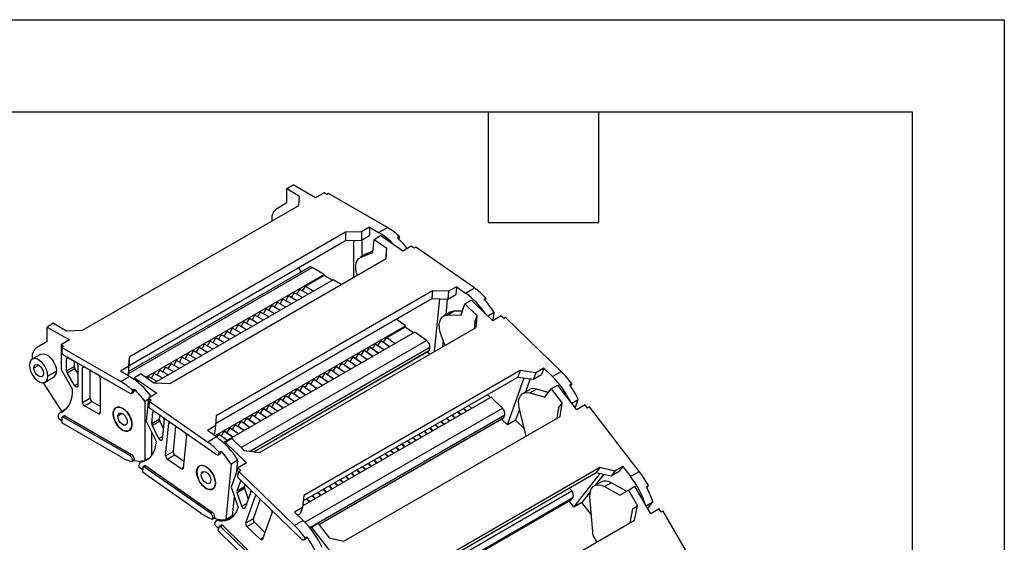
# Model space of a CAD drawing. Header units: millimetres. Extents: x 0 to 1537, y 0 to 1187.
# Tile 12 of 12: x 1163 to 1537, y 989 to 1187. Entities that reach past the tile are written whole.
import ezdxf

# ---------------------------------------------------------------- set-up
doc = ezdxf.new("R2010")
doc.units = ezdxf.units.MM
doc.header["$LTSCALE"] = 5.5
doc.layers.add('TEXT', color=140, linetype='Continuous', lineweight=25)

msp = doc.modelspace()

# ---------------------------------------------------------------- linework, layer by layer
at = {"color": 7, "linetype": 'Continuous'}
for p, q in [((0.01, 1187.46), (1536.71, 1187.46)), ((1536.71, 1187.46), (1536.71, 0.01))]:
    msp.add_line(p, q, dxfattribs=at)
for p, q in [((1264.62, 1123.44), (1267.1, 1124.87)), ((1275.58, 1119.97), (1267.1, 1124.87)), ((1264.62, 1123.44), (1269.5, 1120.62)), ((1264.62, 1118.13), (1264.62, 1123.44)), ((1269.22, 1117.11), (1269.5, 1120.62)), ((1278.77, 1121.81), (1275.58, 1119.97)), ((1279.83, 1121.19), (1278.77, 1121.81)), ((1280.53, 1121.6), (1279.83, 1121.19)), ((1302.81, 1108.74), (1280.53, 1121.6)), ((1187.2, 1069.76), (1269.22, 1117.11)), ((1260.56, 1115.63), (1264.62, 1118.13)), ((1296.02, 1108.83), (1292.98, 1107.07)), ((1296.02, 1108.83), (1299.48, 1106.83)), ((1296.02, 1108.83), (1296.02, 1105.72)), ((1286.9, 1106.91), (1204.87, 1059.56)), ((1292.98, 1107.07), (1286.9, 1106.91)), ((1286.9, 1106.91), (1286.9, 1103.8)), ((1292.98, 1107.07), (1292.98, 1103.97)), ((1292.98, 1103.97), (1296.02, 1105.72)), ((1297.77, 1104.22), (1300.25, 1105.65)), ((1299.48, 1106.83), (1302.81, 1108.74)), ((1308.69, 1099.75), (1300.25, 1105.65)), ((1306.56, 1104.97), (1307.26, 1105.38)), ((1307.26, 1105.38), (1307.26, 1104.95)), ((1204.87, 1056.45), (1286.9, 1103.8)), ((1286.9, 1103.8), (1292.98, 1103.97)), ((1290.08, 1089.91), (1290.08, 1103.89)), ((1293.12, 1104.05), (1293.12, 1097.69)), ((1297.29, 1099.22), (1297.77, 1104.22)), ((1297.77, 1104.22), (1302.63, 1100.83)), ((1307.26, 1104.95), (1306.84, 1104.7)), ((1311.87, 1101.59), (1308.69, 1099.75)), ((1312.92, 1100.85), (1311.87, 1101.59)), ((1294.92, 1098.73), (1292.44, 1097.3)), ((1292.81, 1097.48), (1297.29, 1099.22)), ((1292.81, 1097.48), (1295.29, 1098.91)), ((1295.29, 1098.91), (1294.92, 1098.73)), ((1297.34, 1099.7), (1295.29, 1098.91)), ((1302.35, 1097.91), (1302.27, 1096.95)), ((1302.33, 1096.98), (1302.63, 1100.83)), ((1302.35, 1097.91), (1302.63, 1100.83)), ((1313.63, 1101.26), (1312.92, 1100.85)), ((1335.78, 1085.79), (1313.63, 1101.26)), ((1220.3, 1049.63), (1302.33, 1096.98)), ((1204.63, 1053.37), (1274.24, 1093.55)), ((1273.24, 1093.65), (1204.68, 1054.08)), ((1211.19, 1051.93), (1278.77, 1090.94)), ((1270.12, 1091.85), (1269.04, 1093.5)), ((1271.7, 1086.45), (1278.77, 1090.53)), ((1278.77, 1090.94), (1274.24, 1093.55)), ((1278.77, 1090.53), (1278.77, 1090.94)), ((1278.77, 1090.53), (1281.95, 1088.7)), ((1282.3, 1088.9), (1214.56, 1049.8)), ((1270.63, 1084.62), (1271.7, 1086.45)), ((1271.7, 1086.45), (1274.88, 1084.62)), ((1285.32, 1087.16), (1282.3, 1088.9)), ((1319.91, 1084.7), (1237.88, 1037.35)), ((1264.27, 1080.94), (1265.33, 1082.78)), ((1268.51, 1080.94), (1265.33, 1082.78)), ((1266.39, 1082.17), (1267.45, 1084)), ((1270.63, 1082.17), (1267.45, 1084)), ((1268.51, 1083.39), (1269.57, 1085.23)), ((1272.76, 1083.39), (1269.57, 1085.23)), ((1319.91, 1084.7), (1319.63, 1081.77)), ((1325.97, 1084.52), (1319.91, 1084.7)), ((1325.97, 1084.52), (1325.69, 1081.6)), ((1325.69, 1081.6), (1328.73, 1083.35)), ((1329.01, 1086.28), (1325.97, 1084.52)), ((1329.01, 1086.28), (1328.73, 1083.35)), ((1329.01, 1086.28), (1332.46, 1083.87)), ((1332.46, 1083.87), (1335.78, 1085.79)), ((1237.66, 1034.45), (1319.63, 1081.77)), ((1257.91, 1077.27), (1258.97, 1079.1)), ((1262.15, 1077.27), (1258.97, 1079.1)), ((1260.03, 1078.49), (1261.09, 1080.33)), ((1264.27, 1078.49), (1261.09, 1080.33)), ((1262.15, 1079.72), (1263.21, 1081.55)), ((1266.39, 1079.72), (1263.21, 1081.55)), ((1319.63, 1081.77), (1325.69, 1081.6)), ((1320.7, 1061.69), (1322.63, 1081.69)), ((1325.49, 1081.6), (1324.91, 1075.61)), ((1330.73, 1075.58), (1332.22, 1079.74)), ((1332.22, 1079.74), (1334.69, 1081.17)), ((1332.22, 1079.74), (1336.83, 1075.25)), ((1342.72, 1073.37), (1334.69, 1081.17)), ((1339.44, 1081.54), (1340.14, 1081.95)), ((1340.1, 1081.54), (1339.67, 1081.29)), ((1340.14, 1081.95), (1340.1, 1081.54)), ((1251.54, 1073.59), (1252.6, 1075.43)), ((1255.79, 1073.59), (1252.6, 1075.43)), ((1253.66, 1074.82), (1254.72, 1076.66)), ((1257.91, 1074.82), (1254.72, 1076.66)), ((1255.79, 1076.04), (1256.85, 1077.88)), ((1260.03, 1076.04), (1256.85, 1077.88)), ((1326.57, 1076.57), (1324.1, 1075.14)), ((1325.53, 1075.52), (1328, 1076.95)), ((1325.53, 1075.52), (1330.73, 1075.58)), ((1331.23, 1076.99), (1328, 1076.95)), ((1335.96, 1072.82), (1336.83, 1075.25)), ((1336.4, 1070.75), (1336.83, 1075.25)), ((1340.84, 1075.2), (1343.24, 1076.58)), ((1345.9, 1075.2), (1342.72, 1073.37)), ((1342.94, 1073.49), (1343.24, 1076.58)), ((1346.91, 1074.23), (1345.9, 1075.2)), ((1176.24, 1072.41), (1173.76, 1070.99)), ((1176.24, 1072.41), (1181.11, 1069.6)), ((1237.38, 1029.76), (1309.64, 1071.47)), ((1245.18, 1069.92), (1246.24, 1071.76)), ((1249.42, 1069.92), (1246.24, 1071.76)), ((1247.3, 1071.14), (1248.36, 1072.98)), ((1251.54, 1071.14), (1248.36, 1072.98)), ((1249.42, 1072.37), (1250.48, 1074.21)), ((1253.66, 1072.37), (1250.48, 1074.21)), ((1309.64, 1071.47), (1306.08, 1073.95)), ((1309.6, 1071.08), (1309.64, 1071.47)), ((1335.96, 1072.82), (1335.73, 1070.36)), ((1347.61, 1074.64), (1346.91, 1074.23)), ((1368.69, 1054.14), (1347.61, 1074.64)), ((1173.76, 1070.99), (1182.25, 1066.09)), ((1173.76, 1065.68), (1173.76, 1070.99)), ((1181.11, 1069.6), (1187.2, 1069.76)), ((1238.81, 1066.25), (1239.88, 1068.08)), ((1243.06, 1066.25), (1239.88, 1068.08)), ((1313.15, 1069.01), (1240.67, 1027.17)), ((1240.94, 1067.47), (1242, 1069.31)), ((1245.18, 1067.47), (1242, 1069.31)), ((1243.06, 1068.7), (1244.12, 1070.53)), ((1247.3, 1068.7), (1244.12, 1070.53)), ((1254.37, 1023.4), (1336.4, 1070.75)), ((1302.53, 1067), (1309.6, 1071.08)), ((1309.6, 1071.08), (1312.83, 1068.82)), ((1317.65, 1065.87), (1313.15, 1069.01)), ((1169.7, 1063.18), (1173.76, 1065.68)), ((1182.25, 1066.09), (1179.06, 1064.25)), ((1179.06, 1064.25), (1180.12, 1063.64)), ((1179.06, 1064.25), (1179.06, 1054.94)), ((1232.45, 1062.57), (1233.51, 1064.41)), ((1236.69, 1062.57), (1233.51, 1064.41)), ((1234.57, 1063.8), (1235.63, 1065.63)), ((1238.81, 1063.8), (1235.63, 1065.63)), ((1236.69, 1065.02), (1237.75, 1066.86)), ((1240.94, 1065.02), (1237.75, 1066.86)), ((1247.36, 1025.29), (1317.65, 1065.87)), ((1297.11, 1062.78), (1298.29, 1064.55)), ((1298.29, 1064.55), (1299.24, 1064.01)), ((1301.52, 1062.29), (1298.29, 1064.55)), ((1299.24, 1064.01), (1300.41, 1065.78)), ((1299.24, 1064.01), (1301.61, 1062.35)), ((1300.41, 1065.78), (1301.36, 1065.23)), ((1303.64, 1063.52), (1300.41, 1065.78)), ((1301.36, 1065.23), (1302.53, 1067)), ((1301.36, 1065.23), (1303.73, 1063.57)), ((1302.53, 1067), (1305.76, 1064.74)), ((1324.73, 1064.01), (1323.28, 1067.58)), ((1323.98, 1065.86), (1323.74, 1063.45)), ((1171.26, 1060.62), (1168.08, 1058.78)), ((1180.12, 1063.64), (1179.42, 1063.23)), ((1179.42, 1063.23), (1179.42, 1061.19)), ((1179.42, 1063.23), (1201.69, 1050.37)), ((1179.77, 1060.58), (1205.09, 1045.96)), ((1226.09, 1058.9), (1227.15, 1060.74)), ((1230.33, 1058.9), (1227.15, 1060.74)), ((1228.21, 1060.12), (1229.27, 1061.96)), ((1232.45, 1060.12), (1229.27, 1061.96)), ((1230.33, 1061.35), (1231.39, 1063.18)), ((1234.57, 1061.35), (1231.39, 1063.18)), ((1250.63, 1023.92), (1318.91, 1063.34)), ((1252.15, 1023.71), (1318.8, 1062.19)), ((1252.32, 1023.69), (1318.7, 1062)), ((1290.75, 1059.11), (1291.92, 1060.88)), ((1291.92, 1060.88), (1292.87, 1060.34)), ((1295.15, 1058.62), (1291.92, 1060.88)), ((1292.87, 1060.34), (1294.04, 1062.1)), ((1292.87, 1060.34), (1295.25, 1058.67)), ((1294.04, 1062.1), (1294.99, 1061.56)), ((1297.27, 1059.84), (1294.04, 1062.1)), ((1294.99, 1061.56), (1296.16, 1063.33)), ((1294.99, 1061.56), (1297.37, 1059.9)), ((1296.16, 1063.33), (1297.11, 1062.78)), ((1299.4, 1061.07), (1296.16, 1063.33)), ((1297.11, 1062.78), (1299.49, 1061.12)), ((1318.96, 1060.68), (1317.81, 1061.49)), ((1318.8, 1062.19), (1318.91, 1063.34)), ((1168.78, 1055.49), (1170.58, 1056.53)), ((1181.19, 1058.94), (1181.89, 1059.35)), ((1181.19, 1054.38), (1181.19, 1058.94)), ((1181.89, 1059.35), (1184.72, 1057.72)), ((1184.01, 1058.13), (1184.01, 1056.01)), ((1204.87, 1059.56), (1204.59, 1056.04)), ((1204.87, 1059.56), (1204.87, 1056.45)), ((1219.72, 1055.22), (1220.78, 1057.06)), ((1223.97, 1055.22), (1220.78, 1057.06)), ((1221.84, 1056.45), (1222.9, 1058.29)), ((1226.09, 1056.45), (1222.9, 1058.29)), ((1223.97, 1057.67), (1225.03, 1059.51)), ((1228.21, 1057.67), (1225.03, 1059.51)), ((1284.39, 1055.44), (1285.56, 1057.2)), ((1285.56, 1057.2), (1286.51, 1056.66)), ((1288.79, 1054.95), (1285.56, 1057.2)), ((1286.51, 1056.66), (1287.68, 1058.43)), ((1286.51, 1056.66), (1288.88, 1055)), ((1287.68, 1058.43), (1288.63, 1057.89)), ((1290.91, 1056.17), (1287.68, 1058.43)), ((1288.63, 1057.89), (1289.8, 1059.65)), ((1288.63, 1057.89), (1291.01, 1056.23)), ((1289.8, 1059.65), (1290.75, 1059.11)), ((1293.03, 1057.4), (1289.8, 1059.65)), ((1290.75, 1059.11), (1293.13, 1057.45)), ((1177.3, 1054.25), (1174.11, 1052.41)), ((1179.06, 1054.94), (1183.3, 1047.61)), ((1181.19, 1054.38), (1184.01, 1056.01)), ((1181.39, 1053.68), (1184.22, 1055.32)), ((1184.22, 1048.79), (1181.39, 1053.68)), ((1184.22, 1055.32), (1185.43, 1053.23)), ((1185.43, 1056.49), (1185.43, 1048.67)), ((1187.2, 1055.47), (1187.9, 1055.88)), ((1187.2, 1042.41), (1187.2, 1055.47)), ((1187.9, 1055.88), (1193.21, 1052.82)), ((1190.02, 1054.66), (1190.02, 1044.04)), ((1204.59, 1056.04), (1201.55, 1054.29)), ((1205.02, 1052.29), (1201.55, 1054.29)), ((1204.24, 1052.74), (1204.59, 1052.94)), ((1204.59, 1052.94), (1204.87, 1056.45)), ((1204.59, 1056.04), (1204.59, 1052.94)), ((1209.39, 1053.2), (1206.91, 1051.77)), ((1209.39, 1053.2), (1214.24, 1049.81)), ((1213.36, 1051.55), (1214.42, 1053.39)), ((1217.6, 1051.55), (1214.42, 1053.39)), ((1215.48, 1052.78), (1216.54, 1054.61)), ((1219.72, 1052.78), (1216.54, 1054.61)), ((1217.6, 1054), (1218.66, 1055.84)), ((1221.84, 1054), (1218.66, 1055.84)), ((1353.12, 1054.49), (1271.1, 1007.14)), ((1278.02, 1051.76), (1279.19, 1053.53)), ((1279.19, 1053.53), (1280.14, 1052.99)), ((1282.43, 1051.27), (1279.19, 1053.53)), ((1280.14, 1052.99), (1281.32, 1054.75)), ((1280.14, 1052.99), (1282.52, 1051.33)), ((1281.32, 1054.75), (1282.27, 1054.21)), ((1284.55, 1052.5), (1281.32, 1054.75)), ((1282.27, 1054.21), (1283.44, 1055.98)), ((1282.27, 1054.21), (1284.64, 1052.55)), ((1283.44, 1055.98), (1284.39, 1055.44)), ((1286.67, 1053.72), (1283.44, 1055.98)), ((1284.39, 1055.44), (1286.76, 1053.78)), ((1353.12, 1054.49), (1352.25, 1052.05)), ((1359.05, 1053.66), (1353.12, 1054.49)), ((1359.05, 1053.66), (1358.18, 1051.22)), ((1358.18, 1051.22), (1361.22, 1052.98)), ((1362.09, 1055.41), (1359.05, 1053.66)), ((1362.09, 1055.41), (1361.22, 1052.98)), ((1362.09, 1055.41), (1365.37, 1052.23)), ((1365.37, 1052.23), (1368.69, 1054.14)), ((1179.42, 1039.14), (1172.4, 1049.9)), ((1173.08, 1050.12), (1176.26, 1051.96)), ((1184.22, 1048.79), (1185.43, 1049.48)), ((1193.91, 1051.59), (1193.91, 1038.53)), ((1205.02, 1052.29), (1201.69, 1050.37)), ((1206.85, 1051.1), (1206.91, 1051.77)), ((1206.91, 1051.77), (1215.35, 1045.87)), ((1211.89, 1051.45), (1212.3, 1052.16)), ((1215.48, 1050.33), (1212.3, 1052.16)), ((1214.24, 1049.81), (1220.3, 1049.63)), ((1270.9, 1005.09), (1352.25, 1052.05)), ((1271.66, 1048.09), (1272.83, 1049.86)), ((1272.83, 1049.86), (1273.78, 1049.31)), ((1276.06, 1047.6), (1272.83, 1049.86)), ((1273.78, 1049.31), (1274.95, 1051.08)), ((1273.78, 1049.31), (1276.16, 1047.65)), ((1274.95, 1051.08), (1275.9, 1050.54)), ((1278.18, 1048.82), (1274.95, 1051.08)), ((1275.9, 1050.54), (1277.07, 1052.31)), ((1275.9, 1050.54), (1278.28, 1048.88)), ((1277.07, 1052.31), (1278.02, 1051.76)), ((1280.3, 1050.05), (1277.07, 1052.31)), ((1278.02, 1051.76), (1280.4, 1050.1)), ((1348.29, 1033.91), (1354.66, 1051.72)), ((1352.25, 1052.05), (1358.18, 1051.22)), ((1356.96, 1051.4), (1355.16, 1046.38)), ((1371.98, 1049.02), (1372.68, 1049.43)), ((1372.56, 1049.09), (1372.11, 1048.83)), ((1372.68, 1049.43), (1372.56, 1049.09)), ((1205.84, 1045.89), (1206.54, 1046.3)), ((1206.15, 1047.01), (1206.85, 1047.42)), ((1206.15, 1046.57), (1206.15, 1047.01)), ((1206.15, 1046.57), (1206.85, 1046.98)), ((1206.85, 1047.42), (1206.85, 1046.98)), ((1215.35, 1045.87), (1212.17, 1044.03)), ((1265.29, 1044.42), (1266.47, 1046.18)), ((1266.47, 1046.18), (1267.42, 1045.64)), ((1269.7, 1043.92), (1266.47, 1046.18)), ((1267.42, 1045.64), (1268.59, 1047.41)), ((1267.42, 1045.64), (1269.79, 1043.98)), ((1268.59, 1047.41), (1269.54, 1046.86)), ((1271.82, 1045.15), (1268.59, 1047.41)), ((1269.54, 1046.86), (1270.71, 1048.63)), ((1269.54, 1046.86), (1271.91, 1045.2)), ((1270.71, 1048.63), (1271.66, 1048.09)), ((1273.94, 1046.37), (1270.71, 1048.63)), ((1271.66, 1048.09), (1274.04, 1046.43)), ((1340.68, 1045.37), (1341.85, 1044.23)), ((1356.68, 1047.25), (1354.21, 1045.83)), ((1356.82, 1046.03), (1359.3, 1047.46)), ((1356.82, 1046.03), (1362.49, 1044.41)), ((1363.85, 1046.16), (1359.3, 1047.46)), ((1362.49, 1044.41), (1364.91, 1047.52)), ((1364.91, 1047.52), (1367.38, 1048.95)), ((1364.91, 1047.52), (1369.06, 1042.16)), ((1374.6, 1039.63), (1367.38, 1048.95)), ((1372.2, 1048.7), (1372.31, 1048.76)), ((1187.2, 1042.41), (1190.02, 1044.04)), ((1187.9, 1041.18), (1190.73, 1042.82)), ((1190.73, 1042.82), (1193.91, 1040.98)), ((1212.12, 1043.52), (1210.88, 1042.81)), ((1210.88, 1042.81), (1210.88, 1020.38)), ((1212.17, 1044.03), (1211.33, 1035.26)), ((1212.17, 1044.03), (1213.22, 1043.3)), ((1212.52, 1042.89), (1212.33, 1040.97)), ((1213.22, 1043.3), (1212.52, 1042.89)), ((1212.52, 1042.89), (1234.67, 1027.41)), ((1258.93, 1040.74), (1260.1, 1042.51)), ((1260.1, 1042.51), (1261.05, 1041.97)), ((1263.33, 1040.25), (1260.1, 1042.51)), ((1261.05, 1041.97), (1262.22, 1043.73)), ((1261.05, 1041.97), (1263.43, 1040.31)), ((1262.22, 1043.73), (1263.17, 1043.19)), ((1265.45, 1041.48), (1262.22, 1043.73)), ((1263.17, 1043.19), (1264.34, 1044.96)), ((1263.17, 1043.19), (1265.55, 1041.53)), ((1264.34, 1044.96), (1265.29, 1044.42)), ((1267.58, 1042.7), (1264.34, 1044.96)), ((1265.29, 1044.42), (1267.67, 1042.75)), ((1342.12, 1044.39), (1270.71, 1003.17)), ((1346.41, 1040.23), (1342.12, 1044.39)), ((1367.64, 1040.34), (1369.06, 1042.16)), ((1368.34, 1037.14), (1369.06, 1042.16)), ((1372.69, 1042.1), (1375.15, 1043.52)), ((1374.02, 1040.37), (1375.15, 1043.52)), ((1180.68, 1039.68), (1178.58, 1038.47)), ((1179.06, 1038.6), (1180.06, 1039.17)), ((1179.58, 1039.04), (1179.42, 1039.14)), ((1193.21, 1038.12), (1187.9, 1041.18)), ((1193.21, 1038.12), (1193.91, 1038.53)), ((1200.25, 1040.62), (1199.9, 1040.41)), ((1200.61, 1037.33), (1202.21, 1038.26)), ((1212.65, 1040.34), (1237.82, 1022.75)), ((1213.5, 1034.42), (1213.91, 1038.71)), ((1213.91, 1038.71), (1214.49, 1039.05)), ((1252.57, 1037.07), (1253.74, 1038.83)), ((1253.74, 1038.83), (1254.69, 1038.29)), ((1256.97, 1036.58), (1253.74, 1038.83)), ((1254.69, 1038.29), (1255.86, 1040.06)), ((1254.69, 1038.29), (1257.06, 1036.63)), ((1255.86, 1040.06), (1256.81, 1039.52)), ((1259.09, 1037.8), (1255.86, 1040.06)), ((1256.81, 1039.52), (1257.98, 1041.28)), ((1256.81, 1039.52), (1259.19, 1037.86)), ((1257.98, 1041.28), (1258.93, 1040.74)), ((1261.21, 1039.03), (1257.98, 1041.28)), ((1258.93, 1040.74), (1261.31, 1039.08)), ((1271.56, 997.02), (1346.41, 1040.23)), ((1330.53, 1037.7), (1329.36, 1038.84)), ((1329.59, 1038.97), (1330.76, 1037.83)), ((1332.65, 1038.93), (1331.48, 1040.06)), ((1331.71, 1040.19), (1332.88, 1039.06)), ((1333.6, 1041.29), (1334.77, 1040.15)), ((1352.85, 1039.9), (1351.33, 1035.66)), ((1355.4, 1029.67), (1352.85, 1039.9)), ((1367.64, 1040.34), (1367.08, 1036.41)), ((1377.78, 1041.47), (1374.6, 1039.63)), ((1378.68, 1040.3), (1377.78, 1041.47)), ((1379.39, 1040.71), (1378.68, 1040.3)), ((1398.32, 1016.24), (1379.39, 1040.71)), ((1178, 1037.1), (1178, 1036.28)), ((1179.42, 1035.47), (1178, 1036.28)), ((1179.42, 1036.69), (1179.42, 1034.65)), ((1201.69, 1021.79), (1179.42, 1034.65)), ((1180.23, 1037.33), (1179.52, 1036.92)), ((1179.77, 1036.9), (1180.48, 1037.3)), ((1205.09, 1022.28), (1179.77, 1036.9)), ((1180.48, 1037.3), (1205.79, 1022.69)), ((1211.33, 1035.26), (1215.09, 1027.71)), ((1213.5, 1034.42), (1216.32, 1036.05)), ((1213.65, 1033.73), (1216.48, 1035.36)), ((1216.48, 1037.66), (1216.32, 1036.05)), ((1216.48, 1035.36), (1217.83, 1032.65)), ((1218.13, 1035.77), (1217.42, 1028.39)), ((1218.7, 1022.23), (1219.89, 1034.54)), ((1219.89, 1034.54), (1220.47, 1034.87)), ((1237.88, 1037.35), (1237.59, 1033.49)), ((1246.2, 1033.39), (1247.37, 1035.16)), ((1247.37, 1035.16), (1248.32, 1034.62)), ((1250.61, 1032.9), (1247.37, 1035.16)), ((1248.32, 1034.62), (1249.5, 1036.39)), ((1248.32, 1034.62), (1250.7, 1032.96)), ((1249.5, 1036.39), (1250.45, 1035.84)), ((1252.73, 1034.13), (1249.5, 1036.39)), ((1250.45, 1035.84), (1251.62, 1037.61)), ((1250.45, 1035.84), (1252.82, 1034.18)), ((1251.62, 1037.61), (1252.57, 1037.07)), ((1254.85, 1035.35), (1251.62, 1037.61)), ((1252.57, 1037.07), (1254.94, 1035.41)), ((1273.37, 994.98), (1347.29, 1037.65)), ((1276.77, 996.18), (1346.94, 1036.69)), ((1276.8, 996.14), (1346.86, 1036.58)), ((1286.31, 989.79), (1368.34, 1037.14)), ((1324.17, 1034.03), (1323, 1035.17)), ((1323.22, 1035.3), (1324.39, 1034.16)), ((1326.29, 1035.25), (1325.12, 1036.39)), ((1325.34, 1036.52), (1326.51, 1035.38)), ((1328.41, 1036.48), (1327.24, 1037.62)), ((1327.47, 1037.75), (1328.64, 1036.61)), ((1348.29, 1033.91), (1346.03, 1036.11)), ((1346.94, 1036.69), (1347.29, 1037.65)), ((1351.33, 1035.66), (1348.29, 1033.91)), ((1354.73, 1032.36), (1351.33, 1035.66)), ((1202.43, 1031.98), (1202.4, 1031.96)), ((1204.9, 1031.75), (1205.25, 1031.96)), ((1205.95, 1033.65), (1205.92, 1033.62)), ((1213.5, 1022.48), (1213.5, 1030.91)), ((1216.17, 1028.69), (1213.65, 1033.73)), ((1222.46, 1033.48), (1221.53, 1023.86)), ((1237.59, 1033.49), (1234.55, 1031.74)), ((1237.99, 1029.33), (1234.55, 1031.74)), ((1236.71, 1030.23), (1237.3, 1030.57)), ((1237.59, 1033.49), (1237.3, 1030.57)), ((1239.84, 1029.72), (1241.01, 1031.49)), ((1241.01, 1031.49), (1241.96, 1030.94)), ((1244.24, 1029.23), (1241.01, 1031.49)), ((1241.96, 1030.94), (1243.13, 1032.71)), ((1241.96, 1030.94), (1244.34, 1029.28)), ((1243.13, 1032.71), (1244.08, 1032.17)), ((1246.36, 1030.45), (1243.13, 1032.71)), ((1244.08, 1032.17), (1245.25, 1033.94)), ((1244.08, 1032.17), (1246.46, 1030.51)), ((1245.25, 1033.94), (1246.2, 1033.39)), ((1248.48, 1031.68), (1245.25, 1033.94)), ((1246.2, 1033.39), (1248.58, 1031.73)), ((1314.74, 1030.4), (1315.91, 1029.26)), ((1317.8, 1030.35), (1316.63, 1031.49)), ((1316.86, 1031.62), (1318.03, 1030.49)), ((1319.93, 1031.58), (1318.76, 1032.72)), ((1318.98, 1032.85), (1320.15, 1031.71)), ((1322.05, 1032.8), (1320.88, 1033.94)), ((1321.1, 1034.07), (1322.27, 1032.93)), ((1216.17, 1028.69), (1217.52, 1029.47)), ((1226.57, 1029.87), (1225.38, 1017.56)), ((1237.99, 1029.33), (1234.67, 1027.41)), ((1238.18, 1029.2), (1238.89, 1030.26)), ((1238.89, 1030.26), (1239.84, 1029.72)), ((1242.12, 1028), (1238.89, 1030.26)), ((1239.84, 1029.72), (1242.22, 1028.06)), ((1241.15, 1026.72), (1241.36, 1027.29)), ((1243.83, 1028.72), (1241.36, 1027.29)), ((1241.36, 1027.29), (1249.38, 1019.48)), ((1243.83, 1028.72), (1248.45, 1024.23)), ((1308.37, 1026.72), (1309.54, 1025.59)), ((1311.44, 1026.68), (1310.27, 1027.82)), ((1310.5, 1027.95), (1311.67, 1026.81)), ((1313.56, 1027.91), (1312.39, 1029.04)), ((1312.62, 1029.17), (1313.79, 1028.04)), ((1315.68, 1029.13), (1314.51, 1030.27)), ((1218.7, 1022.23), (1221.53, 1023.86)), ((1238.68, 1022.6), (1239.39, 1023.01)), ((1238.99, 1023.16), (1239.03, 1023.57)), ((1238.99, 1023.16), (1239.69, 1023.57)), ((1239.03, 1023.57), (1239.73, 1023.98)), ((1239.73, 1023.98), (1239.69, 1023.57)), ((1248.45, 1024.23), (1254.37, 1023.4)), ((1302.01, 1023.05), (1303.18, 1021.91)), ((1305.08, 1023.01), (1303.91, 1024.14)), ((1304.13, 1024.27), (1305.3, 1023.14)), ((1307.2, 1024.23), (1306.03, 1025.37)), ((1306.25, 1025.5), (1307.42, 1024.36)), ((1309.32, 1025.46), (1308.15, 1026.59)), ((1205.09, 1022.28), (1205.79, 1022.69)), ((1206.15, 1020.45), (1206.85, 1020.85)), ((1206.15, 1020.01), (1206.15, 1020.45)), ((1206.85, 1020.42), (1206.15, 1020.01)), ((1206.85, 1020.85), (1206.85, 1020.42)), ((1210.02, 1020.23), (1209.18, 1019.74)), ((1209.85, 1019.86), (1210.65, 1020.33)), ((1212.5, 1021.31), (1210.88, 1020.38)), ((1219.33, 1020.97), (1222.16, 1022.6)), ((1224.61, 1017.28), (1219.33, 1020.97)), ((1222.16, 1022.6), (1225.63, 1020.17)), ((1246.15, 1020.54), (1243.54, 1019.03)), ((1245.75, 1016.39), (1246.15, 1020.54)), ((1249.38, 1019.48), (1246.2, 1017.65)), ((1296.59, 1018.11), (1295.42, 1019.25)), ((1295.65, 1019.38), (1296.82, 1018.24)), ((1298.71, 1019.33), (1297.54, 1020.47)), ((1297.77, 1020.6), (1298.94, 1019.46)), ((1300.83, 1020.56), (1299.66, 1021.7)), ((1299.89, 1021.83), (1301.06, 1020.69)), ((1302.95, 1021.78), (1301.79, 1022.92)), ((1208.6, 1018.61), (1208.53, 1017.84)), ((1210.01, 1016.81), (1208.53, 1017.84)), ((1210.11, 1017.88), (1209.93, 1015.96)), ((1232.08, 1000.48), (1209.93, 1015.96)), ((1210.92, 1018.48), (1210.22, 1018.07)), ((1210.5, 1018.02), (1211.21, 1018.43)), ((1235.68, 1000.43), (1210.5, 1018.02)), ((1211.21, 1018.43), (1236.39, 1000.84)), ((1224.61, 1017.28), (1225.4, 1017.74)), ((1232.06, 1018.55), (1231.55, 1018.25)), ((1232.35, 1015.58), (1233.47, 1016.23)), ((1243.54, 1019.03), (1241.5, 997.89)), ((1246.2, 1017.65), (1243.59, 1010.34)), ((1246.5, 1016.26), (1245.93, 1014.66)), ((1246.2, 1017.65), (1247.21, 1016.67)), ((1247.21, 1016.67), (1246.5, 1016.26)), ((1246.5, 1016.26), (1267.57, 995.77)), ((1290.23, 1014.44), (1289.06, 1015.57)), ((1289.28, 1015.7), (1290.45, 1014.57)), ((1292.35, 1015.66), (1291.18, 1016.8)), ((1291.4, 1016.93), (1292.57, 1015.79)), ((1294.47, 1016.88), (1293.3, 1018.02)), ((1293.53, 1018.15), (1294.69, 1017.01)), ((1301.19, 969.27), (1381.95, 1015.9)), ((1383.37, 1017.72), (1301.34, 970.37)), ((1373.52, 1002.78), (1383.43, 1015.54)), ((1383.37, 1017.72), (1381.95, 1015.9)), ((1381.95, 1015.9), (1387.6, 1014.55)), ((1389.01, 1016.37), (1383.37, 1017.72)), ((1389.01, 1016.37), (1387.6, 1014.55)), ((1387.6, 1014.55), (1390.64, 1016.3)), ((1392.05, 1018.12), (1389.01, 1016.37)), ((1392.05, 1018.12), (1390.64, 1016.3)), ((1392.05, 1018.12), (1395, 1014.32)), ((1395, 1014.32), (1398.32, 1016.24)), ((1245.79, 1008.91), (1247.06, 1012.49)), ((1246.15, 1014.02), (1270.1, 990.73)), ((1247.06, 1012.49), (1247.47, 1012.73)), ((1283.86, 1010.76), (1282.69, 1011.9)), ((1282.92, 1012.03), (1284.09, 1010.89)), ((1285.98, 1011.99), (1284.81, 1013.12)), ((1285.04, 1013.25), (1286.21, 1012.12)), ((1288.11, 1013.21), (1286.94, 1014.35)), ((1287.16, 1014.48), (1288.33, 1013.34)), ((1383.73, 1012.25), (1381.25, 1010.82)), ((1384.85, 1015.2), (1381.6, 1011.03)), ((1385.13, 1010.5), (1387.6, 1011.93)), ((1393.41, 1008.72), (1387.6, 1011.93)), ((1236.55, 1009.59), (1236.67, 1009.66)), ((1237.42, 1010.69), (1237.4, 1010.67)), ((1243.59, 1010.34), (1246.23, 1002.61)), ((1245.79, 1008.91), (1248.61, 1010.55)), ((1245.82, 1008.27), (1248.65, 1009.9)), ((1247.58, 1003.11), (1245.82, 1008.27)), ((1248.9, 1011.34), (1248.61, 1010.55)), ((1248.65, 1009.9), (1250.06, 1005.75)), ((1251.08, 1008.59), (1248.88, 1002.45)), ((1277.5, 1007.09), (1276.33, 1008.22)), ((1276.55, 1008.35), (1277.72, 1007.22)), ((1279.62, 1008.31), (1278.45, 1009.45)), ((1278.68, 1009.58), (1279.85, 1008.44)), ((1281.74, 1009.54), (1280.57, 1010.67)), ((1280.8, 1010.8), (1281.97, 1009.67)), ((1300.92, 967.41), (1372.69, 1008.85)), ((1372.69, 1008.85), (1371.78, 1010.02)), ((1379.77, 1008.66), (1376.56, 1004.53)), ((1385.13, 1010.5), (1390.97, 1007.28)), ((1390.97, 1007.28), (1394.2, 1009.19)), ((1394.2, 1009.19), (1396.67, 1010.62)), ((1394.2, 1009.19), (1397.67, 1003.22)), ((1402.71, 1000.24), (1396.67, 1010.62)), ((1401.04, 1010.47), (1401.75, 1010.88)), ((1401.55, 1010.62), (1401.1, 1010.36)), ((1401.12, 1010.33), (1401.4, 1010.49)), ((1401.75, 1010.88), (1401.55, 1010.62)), ((1244.12, 999.4), (1244.83, 1006.73)), ((1249.09, 996.72), (1252.75, 1006.96)), ((1254.58, 1005.81), (1251.92, 998.35)), ((1252.75, 1006.96), (1253.16, 1007.2)), ((1271.1, 1007.14), (1270.66, 1002.63)), ((1273.26, 1004.64), (1272.09, 1005.78)), ((1272.31, 1005.91), (1273.48, 1004.77)), ((1275.38, 1005.86), (1274.21, 1007)), ((1274.43, 1007.13), (1275.6, 1005.99)), ((1298.27, 962.71), (1372.59, 1005.61)), ((1298.27, 962.7), (1372.54, 1005.57)), ((1299.39, 963.76), (1373.15, 1006.33)), ((1373.52, 1002.78), (1371.72, 1005.1)), ((1372.59, 1005.61), (1373.15, 1006.33)), ((1376.56, 1004.53), (1373.52, 1002.78)), ((1380.17, 999.87), (1376.56, 1004.53)), ((1380.83, 991.98), (1379.62, 1006.49)), ((1400.95, 1003.27), (1403.43, 1004.7)), ((1401.53, 1002.26), (1403.43, 1004.7)), ((1235.68, 1000.43), (1236.39, 1000.84)), ((1247.58, 1003.11), (1249.52, 1004.23)), ((1259.11, 1000.78), (1255.45, 990.54)), ((1270.66, 1002.63), (1267.62, 1000.88)), ((1270.9, 997.69), (1267.62, 1000.88)), ((1270.66, 1002.63), (1269.79, 1000.2)), ((1271.14, 1003.41), (1270.77, 1003.77)), ((1270.8, 1004.09), (1271.36, 1003.54)), ((1395.78, 1002.11), (1394.67, 996.76)), ((1395.78, 1002.11), (1397.67, 1003.22)), ((1396.55, 997.84), (1397.67, 1003.22)), ((1405.89, 1002.08), (1402.71, 1000.24)), ((1406.64, 1000.79), (1405.89, 1002.08)), ((1407.35, 1001.19), (1406.64, 1000.79)), ((1423.2, 973.97), (1407.35, 1001.19)), ((1236.58, 998.13), (1236.62, 998.54)), ((1237.29, 998.54), (1236.58, 998.13)), ((1236.62, 998.54), (1237.33, 998.95)), ((1237.42, 996.85), (1237.19, 996.21)), ((1237.33, 998.95), (1237.29, 998.54)), ((1238.91, 998.1), (1237.91, 997.52)), ((1239.01, 997.52), (1239.76, 997.96)), ((1244.12, 999.4), (1241.5, 997.89)), ((1244.12, 999.42), (1244.5, 999.5)), ((1249.09, 996.72), (1251.92, 998.35)), ((1249.53, 995.42), (1252.36, 997.06)), ((1252.36, 997.06), (1256.38, 993.15)), ((1270.9, 997.69), (1267.57, 995.77)), ((1268.86, 999.66), (1269.79, 1000.2)), ((1314.52, 950.49), (1396.55, 997.84)), ((1238.78, 994.66), (1237.19, 996.21)), ((1239.06, 995.45), (1238.49, 993.85)), ((1259.56, 973.35), (1238.49, 993.85)), ((1239.85, 995.96), (1239.14, 995.55)), ((1239.51, 995.44), (1240.22, 995.85)), ((1263.46, 972.15), (1239.51, 995.44)), ((1240.22, 995.85), (1264.17, 972.56)), ((1254.55, 990.55), (1249.53, 995.42)), ((1273.68, 994.6), (1274.04, 995.07)), ((1276.52, 996.5), (1274.04, 995.07)), ((1274.04, 995.07), (1281.26, 985.75)), ((1276.52, 996.5), (1280.67, 991.14)), ((1254.55, 990.55), (1255.68, 991.2)), ((1271.19, 990.39), (1271.9, 990.8)), ((1271.44, 990.71), (1272.15, 991.12)), ((1271.44, 990.71), (1271.57, 991.05)), ((1271.57, 991.05), (1272.27, 991.46)), ((1272.27, 991.46), (1272.15, 991.12)), ((1280.67, 991.14), (1286.31, 989.79)), ((1382.23, 989.58), (1380.83, 991.98))]:
    msp.add_line(p, q)
at = {"flags": 128}
for points in [[(1291.3, 1090.62), (1291.16, 1091.11), (1290.86, 1092.58), (1290.79, 1093.96), (1290.97, 1095.18), (1291.38, 1096.21), (1292, 1096.98), (1292.81, 1097.48)], [(1323.28, 1067.58), (1322.77, 1069.09), (1322.5, 1070.55), (1322.46, 1071.92), (1322.65, 1073.13), (1323.08, 1074.13), (1323.72, 1074.88), (1324.55, 1075.35), (1325.53, 1075.52)], [(1328, 1076.95), (1327.03, 1076.78), (1326.57, 1076.57)], [(1171.26, 1060.62), (1171.45, 1060.71), (1172.29, 1060.85), (1173.26, 1060.62), (1174.26, 1060.04), (1175.23, 1059.15), (1176.08, 1058.04), (1176.74, 1056.78), (1177.15, 1055.48), (1177.3, 1054.25)], [(1174.11, 1052.41), (1173.97, 1053.64), (1173.55, 1054.94), (1172.89, 1056.2), (1172.05, 1057.32), (1171.08, 1058.2), (1170.08, 1058.78), (1169.11, 1059.01), (1168.26, 1058.87), (1167.6, 1058.37), (1167.19, 1057.56), (1167.04, 1056.49)], [(1168.78, 1055.49), (1168.91, 1056.21), (1169.3, 1056.66), (1169.89, 1056.77), (1170.58, 1056.53), (1171.27, 1055.98), (1171.85, 1055.19), (1172.24, 1054.29), (1172.38, 1053.41)], [(1167.04, 1056.49), (1167.19, 1055.26), (1167.6, 1053.96), (1168.26, 1052.7), (1169.11, 1051.58), (1170.08, 1050.7), (1171.08, 1050.12), (1172.05, 1049.89), (1172.89, 1050.03), (1173.55, 1050.53), (1173.97, 1051.34), (1174.11, 1052.41)], [(1172.38, 1053.41), (1172.24, 1052.69), (1171.85, 1052.24), (1171.27, 1052.13), (1170.58, 1052.37), (1169.89, 1052.93), (1169.3, 1053.71), (1168.91, 1054.62), (1168.78, 1055.49)], [(1183.3, 1047.61), (1183.27, 1046.02), (1183.09, 1044.53), (1182.76, 1043.16), (1182.28, 1041.92), (1181.67, 1040.84), (1180.92, 1039.91), (1180.05, 1039.16), (1179.06, 1038.6)], [(1185.43, 1048.67), (1185.4, 1048.45), (1185.31, 1048.28), (1185.17, 1048.18), (1184.99, 1048.16), (1184.79, 1048.22), (1184.58, 1048.35), (1184.39, 1048.55), (1184.22, 1048.79)], [(1352.85, 1039.9), (1352.59, 1041.36), (1352.57, 1042.72), (1352.79, 1043.91), (1353.24, 1044.89), (1353.9, 1045.62), (1354.74, 1046.06), (1355.73, 1046.2), (1356.82, 1046.03)], [(1202.4, 1031.96), (1201.39, 1032.71), (1200.47, 1033.73), (1199.7, 1034.94), (1199.15, 1036.24), (1198.86, 1037.53), (1198.86, 1038.71), (1199.15, 1039.67), (1199.7, 1040.34), (1200.47, 1040.66), (1201.39, 1040.62), (1202.4, 1040.2)], [(1205.92, 1033.62), (1205.88, 1034.81), (1205.56, 1036.09), (1204.98, 1037.38), (1204.2, 1038.56), (1203.27, 1039.54), (1202.26, 1040.24), (1201.27, 1040.6), (1200.38, 1040.6), (1199.64, 1040.23), (1199.13, 1039.52), (1198.88, 1038.54)], [(1198.88, 1038.54), (1198.92, 1037.35), (1199.24, 1036.07), (1199.82, 1034.78), (1200.6, 1033.6), (1201.53, 1032.62), (1202.53, 1031.92), (1203.52, 1031.56), (1204.42, 1031.57), (1205.16, 1031.93), (1205.67, 1032.64), (1205.92, 1033.62)], [(1200.61, 1037.33), (1200.81, 1037.99), (1201.26, 1038.35), (1201.89, 1038.37), (1202.59, 1038.04), (1203.26, 1037.41), (1203.8, 1036.58), (1204.13, 1035.67), (1204.19, 1034.83)], [(1202.4, 1040.2), (1203.4, 1039.46), (1204.33, 1038.44), (1205.1, 1037.22), (1205.65, 1035.92), (1205.93, 1034.63), (1205.93, 1033.45), (1205.65, 1032.49), (1205.1, 1031.82), (1204.33, 1031.5), (1203.4, 1031.54), (1202.4, 1031.96)], [(1204.19, 1034.83), (1203.98, 1034.17), (1203.53, 1033.81), (1202.91, 1033.79), (1202.21, 1034.12), (1201.54, 1034.75), (1201, 1035.58), (1200.67, 1036.49), (1200.61, 1037.33)], [(1215.09, 1027.71), (1214.92, 1026.22), (1214.6, 1024.84), (1214.13, 1023.6), (1213.52, 1022.51), (1212.78, 1021.58), (1211.91, 1020.82), (1210.93, 1020.25), (1209.85, 1019.86)], [(1217.42, 1028.39), (1217.37, 1028.19), (1217.26, 1028.05), (1217.1, 1027.98), (1216.92, 1027.98), (1216.71, 1028.07), (1216.51, 1028.22), (1216.32, 1028.43), (1216.17, 1028.69)], [(1237.82, 1022.75), (1238.03, 1022.62), (1238.23, 1022.55), (1238.43, 1022.53), (1238.6, 1022.56), (1238.75, 1022.65), (1238.86, 1022.78), (1238.95, 1022.95), (1238.99, 1023.16)], [(1210.5, 1018.02), (1210.43, 1018.06), (1210.36, 1018.09), (1210.3, 1018.09), (1210.24, 1018.08), (1210.19, 1018.06), (1210.15, 1018.01), (1210.13, 1017.95), (1210.11, 1017.88)], [(1225.38, 1017.56), (1225.36, 1017.42), (1225.3, 1017.3), (1225.22, 1017.21), (1225.13, 1017.16), (1225.01, 1017.14), (1224.88, 1017.15), (1224.75, 1017.2), (1224.61, 1017.28)], [(1233.67, 1010.09), (1232.69, 1010.94), (1231.81, 1012.04), (1231.12, 1013.3), (1230.66, 1014.61), (1230.48, 1015.87), (1230.58, 1016.98), (1230.97, 1017.84), (1231.6, 1018.39), (1232.44, 1018.58), (1233.4, 1018.4), (1234.42, 1017.86)], [(1230.71, 1017.18), (1230.52, 1016.14), (1230.62, 1014.93), (1231, 1013.63), (1231.62, 1012.36), (1232.44, 1011.22), (1233.4, 1010.29), (1234.4, 1009.66), (1235.38, 1009.37), (1236.25, 1009.46), (1236.94, 1009.9), (1237.4, 1010.67)], [(1237.4, 1010.67), (1237.59, 1011.71), (1237.49, 1012.92), (1237.11, 1014.21), (1236.48, 1015.49), (1235.66, 1016.63), (1234.71, 1017.56), (1233.7, 1018.19), (1232.73, 1018.47), (1231.86, 1018.39), (1231.17, 1017.95), (1230.71, 1017.18)], [(1235.76, 1012.27), (1235.41, 1011.77), (1234.85, 1011.6), (1234.17, 1011.78), (1233.47, 1012.29), (1232.86, 1013.05), (1232.43, 1013.94), (1232.25, 1014.83), (1232.35, 1015.58)], [(1232.35, 1015.58), (1232.7, 1016.08), (1233.26, 1016.25), (1233.94, 1016.07), (1234.64, 1015.56), (1235.25, 1014.8), (1235.67, 1013.91), (1235.85, 1013.02), (1235.76, 1012.27)], [(1234.42, 1017.86), (1235.4, 1017), (1236.28, 1015.9), (1236.97, 1014.64), (1237.43, 1013.33), (1237.61, 1012.07), (1237.51, 1010.96), (1237.12, 1010.1), (1236.48, 1009.55), (1235.65, 1009.36), (1234.69, 1009.54), (1233.67, 1010.09)], [(1379.62, 1006.49), (1379.63, 1007.83), (1379.87, 1009.01), (1380.34, 1009.97), (1381.01, 1010.67), (1381.87, 1011.09), (1382.87, 1011.2), (1383.97, 1011), (1385.13, 1010.5)], [(1401.55, 1010.62), (1401.43, 1010.5), (1401.4, 1010.49)], [(1372.54, 1005.57), (1372.55, 1005.57), (1372.59, 1005.61)], [(1248.88, 1002.45), (1248.79, 1002.29), (1248.64, 1002.2), (1248.46, 1002.19), (1248.26, 1002.26), (1248.05, 1002.4), (1247.86, 1002.6), (1247.7, 1002.84), (1247.58, 1003.11)], [(1239.51, 995.44), (1239.44, 995.5), (1239.37, 995.54), (1239.3, 995.57), (1239.24, 995.58), (1239.18, 995.57), (1239.13, 995.54), (1239.09, 995.5), (1239.06, 995.45)], [(1255.45, 990.54), (1255.39, 990.42), (1255.31, 990.34), (1255.21, 990.29), (1255.09, 990.27), (1254.96, 990.29), (1254.82, 990.35), (1254.68, 990.43), (1254.55, 990.55)], [(1270.1, 990.73), (1270.3, 990.56), (1270.51, 990.43), (1270.71, 990.35), (1270.91, 990.32), (1271.08, 990.34), (1271.24, 990.42), (1271.36, 990.54), (1271.44, 990.71)]]:
    msp.add_lwpolyline(points, dxfattribs=at)
for centre, radius, start, end in [((1263.49, 1112.12), 4.57, 129.8396, 191.3902), ((1286.22, 1084.57), 25.91, 42.7769, 59.2057), ((1290.48, 1087.78), 24.32, 46.3765, 59.5525), ((1284.3, 1081.47), 32.37, 36.4625, 46.5689), ((1306.36, 1104.91), 0.909, 327.9735, 2.6266), ((1273.66, 1092.74), 1.01, 54.3824, 114.3071), ((1314.46, 1059.02), 30.68, 33.5888, 54.0687), ((1319.94, 1063.41), 27.42, 42.5457, 54.7075), ((1314.13, 1058.19), 34.43, 32.3005, 42.7052), ((1339.35, 1081.57), 0.751, 315.4206, 357.6565), ((1315.87, 1063.4), 3.04, 358.9262, 54.1283), ((1172.61, 1059.68), 4.56, 129.7742, 190.9021), ((1180.19, 1061.22), 0.768, 182.6055, 237.3945), ((1318.57, 1062.19), 0.227, 303.5047, 359.5396), ((1181.62, 1059.01), 0.437, 50.7967, 189.214), ((1183.89, 1056.42), 1.54, 2.6055, 57.3945), ((1174.84, 1053.98), 2.47, 305.1121, 6.2001), ((1182.63, 1054.43), 1.44, 181.9565, 211.1437), ((1185.46, 1056.06), 1.44, 181.9565, 211.1437), ((1187.63, 1055.54), 0.437, 50.7967, 189.214), ((1192.38, 1051.52), 1.54, 2.6055, 57.3945), ((1345.59, 1030.54), 33.02, 34.88, 45.6197), ((1189.37, 1029.4), 24.32, 46.3765, 59.5525), ((1190.33, 1028.18), 28.23, 35.7079, 58.6488), ((1340.89, 1027.44), 34.83, 26.1001, 45.3519), ((1372.01, 1049.26), 0.577, 301.0348, 342.7369), ((1205.5, 1046.47), 0.655, 230.7967, 9.214), ((1206.14, 1046.89), 0.719, 304.0564, 7.2558), ((1184.51, 1023.82), 32.5, 35.7436, 46.5583), ((1358.22, 1044.36), 3.28, 70.8608, 118.0594), ((1342.32, 1028.24), 36.21, 24.9492, 35.0102), ((1188.73, 1042.48), 1.54, 182.6055, 237.3945), ((1191.56, 1044.11), 1.54, 182.6055, 237.3945), ((1179.22, 1037.36), 1.24, 97.1662, 192.2078), ((1193.48, 1038.46), 0.437, 230.7967, 9.214), ((1213.09, 1040.95), 0.76, 178.9262, 234.1283), ((1214.31, 1038.73), 0.405, 81.4522, 182.0566), ((1344.56, 1038.16), 2.77, 349.3256, 48.3295), ((1179.63, 1036.73), 0.218, 50.7967, 189.214), ((1180.33, 1037.1), 0.251, 54.3824, 114.3071), ((1214.81, 1034.35), 1.32, 177.066, 208.1233), ((1217.64, 1035.98), 1.32, 177.066, 208.1233), ((1216.67, 1035.81), 1.46, 358.3117, 39.3893), ((1220.29, 1034.55), 0.405, 81.4522, 182.0566), ((1346.76, 1036.75), 0.192, 301.0348, 342.7369), ((1225.1, 1029.91), 1.46, 358.3117, 39.3893), ((1218.83, 1005.04), 27.42, 42.5457, 54.7075), ((1219.76, 1004.23), 31.02, 31.7145, 54.0115), ((1223.05, 1023.83), 1.52, 178.9262, 234.1283), ((1239.01, 1023.58), 0.681, 303.5047, 359.5396), ((1214.43, 1000.63), 34.43, 32.3005, 42.7052), ((1209.61, 1035.11), 15.5, 239.29, 257.1024), ((1203.84, 1020.34), 2.31, 2.6055, 57.3945), ((1204.55, 1020.75), 2.31, 2.6055, 57.3945), ((1208.96, 1029.53), 9.36, 256.9706, 281.848), ((1209.74, 1018.72), 1.15, 84.7062, 185.5244), ((1220.22, 1022.2), 1.52, 178.9262, 234.1283), ((1211.03, 1018.23), 0.273, 48.2715, 112.6087), ((1369.84, 994.24), 35.98, 27.5341, 37.6751), ((1246.61, 1014.53), 0.692, 169.3256, 228.3295), ((1247.42, 1012.39), 0.369, 86.0401, 163.1675), ((1385.38, 1008.72), 3.9, 55.3305, 115.0666), ((1366.8, 992.5), 35.65, 18.6221, 37.7336), ((1246.76, 1008.64), 1.01, 164.4586, 201.6137), ((1249.59, 1010.28), 1.01, 164.4586, 201.6137), ((1250.06, 1008.86), 1.05, 345.0898, 22.5292), ((1371.03, 1007.25), 2.3, 336.6373, 44.0136), ((1370.56, 994.49), 34.42, 17.2513, 27.6593), ((1253.1, 1006.86), 0.369, 86.0401, 163.1675), ((1235.05, 998.99), 2.28, 358.9262, 54.1283), ((1239.73, 1004.16), 6.68, 263.7989, 346.5575), ((1258.09, 1001.05), 1.05, 345.0898, 22.5292), ((1242.75, 1015.42), 18.36, 234.47, 250.3733), ((1234.34, 998.59), 2.28, 358.9262, 54.1283), ((1241.04, 1008.93), 11.05, 250.1427, 272.3983), ((1238.48, 996.56), 1.1, 61.2728, 164.8463), ((1253.28, 998.09), 1.38, 169.3256, 228.3295), ((1246.36, 972.86), 34.91, 24.7487, 45.3419), ((1239.96, 995.66), 0.323, 36.6152, 108.9887), ((1250.45, 996.46), 1.38, 169.3256, 228.3295), ((1244.48, 972.17), 33.02, 34.88, 45.6197), ((1271.6, 991.29), 0.577, 301.0348, 342.7369), ((1242.62, 970.69), 36.21, 24.9492, 35.0102)]:
    msp.add_arc(centre, radius, start, end)
at = {"layer": 'TEXT'}
for p, q in [((34.92, 1152.53), (1501.78, 1152.53)), ((1341.12, 1110.62), (1341.12, 1152.53)), ((1383.03, 1110.62), (1383.03, 1152.53)), ((1501.78, 1152.53), (1501.78, 34.92)), ((1341.12, 1110.62), (1383.03, 1110.62))]:
    msp.add_line(p, q, dxfattribs=at)

doc.saveas('drawing.dxf')
